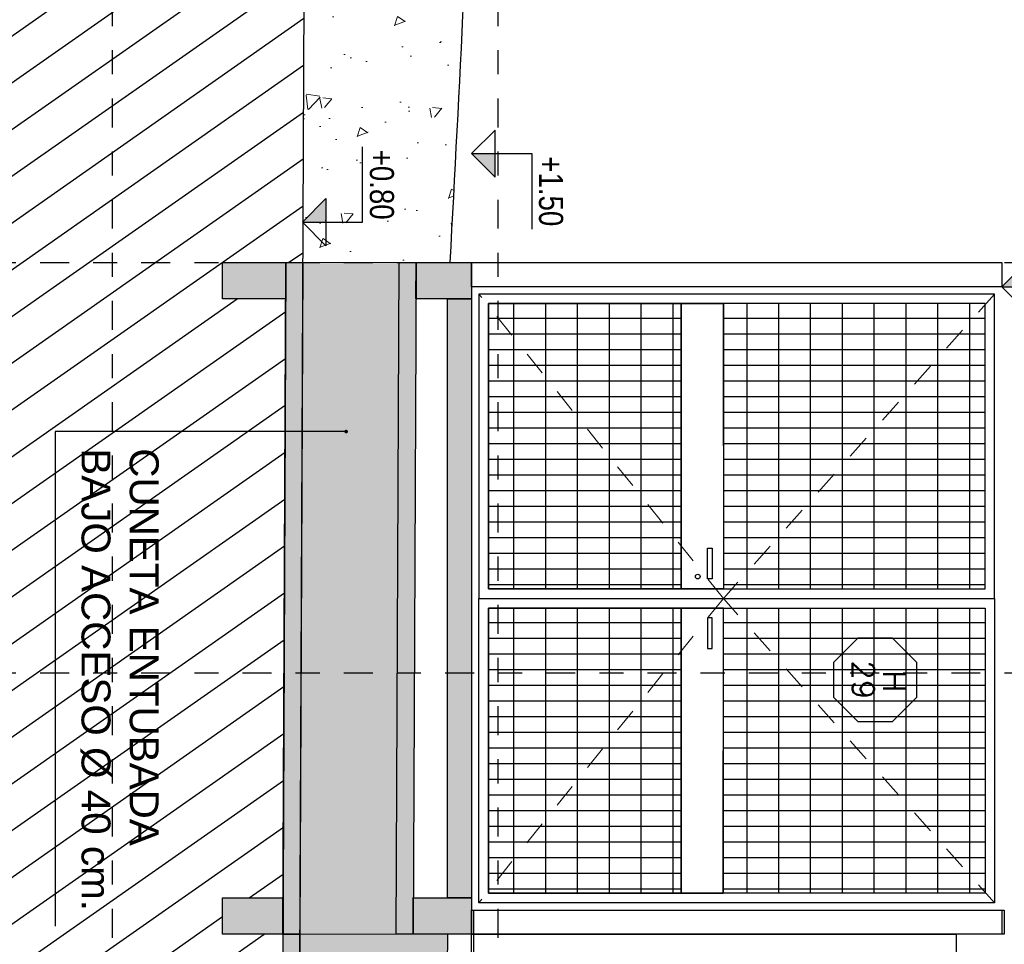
# Model space of a CAD drawing. Header units: millimetres. Extents: x 4617 to 4884, y 1258 to 1784.
# Tile 146 of 256: x 4722.25 to 4726.33, y 1429.96 to 1433.79. Entities that reach past the tile are written whole.
import ezdxf
from ezdxf.enums import TextEntityAlignment as Align

# ---------------------------------------------------------------- set-up
doc = ezdxf.new("R2010")
doc.units = ezdxf.units.MM
doc.header["$LTSCALE"] = 0.4
doc.linetypes.add('DASHDOT', pattern=[1, 0.5, -0.25, 0, -0.25])
doc.linetypes.add('RAYITAS', pattern=[0.375, 0.25, -0.125])
for name, color, linetype in [('00 AC - ABERTURAS ALUMINIO - TIPO', 3, 'Continuous'), ('200', 6, 'Continuous'), ('200cotas50', 1, 'Continuous'), ('A HERRERÍA', 4, 'Continuous'), ('A MURO', 1, 'Continuous'), ('A MURO VISTO', 2, 'Continuous'), ('A VEGETACIÓN', 253, 'Continuous'), ('TXT', 3, 'Continuous'), ('TXT COTA', 3, 'Continuous')]:
    doc.layers.add(name, color=color, linetype=linetype)
doc.layers.add('04 gris', color=252, linetype='Continuous', lineweight=13)
doc.layers.add('A_PAVIMENTO EXT_', color=254, linetype='Continuous', lineweight=9)
doc.styles.add('arial', font='arial.ttf')
doc.styles.add('ARIAL NARROW', font='ARIALN.TTF')
doc.styles.add('ROMANS', font='romans', dxfattribs={"height": 2})
doc.styles.add('SaAS simplex', font='simplex.shx', dxfattribs={"width": 0.8})
doc.dimstyles.new('COTAS 125', dxfattribs={"dimscale": 0.01, "dimtxt": 15, "dimasz": 8, "dimexe": 5, "dimexo": 20, "dimgap": 10, "dimtad": 0, "dimzin": 9, "dimdsep": 46, "dimtxsty": 'SaAS simplex', "dimblk": 'OBLIQUE', "dimcen": 0, "dimclrd": 8, "dimclre": 8, "dimclrt": 256, "dimadec": 1, "dimazin": 0, "dimtfac": 1, "dimtmove": 2, "dimatfit": 3, "dimldrblk": 'OBLIQUE', "dimfxl": 10, "dimlwd": -1, "dimlwe": -1, "dimarcsym": 0})
pattern_1 = [(230, (127.50474, 863.74182), (-0.455461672, 0.039847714), [0.047625, -0.523875]), (175, (127.50474, 863.7418), (0.088108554, -0.477642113), [0.0381, -0.41910146]), (280.451445, (127.4668, 863.74514), (-0.367353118, -0.43779438), [0.04047502, -0.44522561]), (226.1842, (127.50474, 863.6148), (-0.6776976, 0.10510582), [0.0714375, -0.7858125]), (276.635558, (127.44826, 863.6236), (-0.593510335, -0.61856531), [0.06071256, -0.66783902]), (171.184151, (127.50474, 863.6148), (-0.59351034, -0.61856531), [0.05714992, -0.62864933]), (201, (127.44124, 863.64657), (-0.379035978, 0.255662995), [0.047625, -0.523875]), (146, (127.44124, 863.64657), (-0.15450507, -0.460469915), [0.0381, -0.4191]), (251.451445, (127.40965, 863.66788), (-0.53354105, -0.204806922), [0.04047502, -0.445224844]), (217.5, (127.50474, 863.74182), (-0.007721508, -0.211387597), [0, -0.41402, 0, -0.42545, 0, -0.4206875]), (187.5, (127.50474, 863.74182), (-0.167049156, -0.250451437), [0, -0.24257, 0, -0.404495, 0, -0.1603375]), (147.5, (127.64634, 863.74182), (-0.338976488, 0.01432186), [0, -0.15875, 0, -0.4953, 0, -0.657225]), (137.5, (127.70984, 863.74182), (-0.370322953, -0.063566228), [0, -0.206375, 0, -0.32893, 0, -0.466725])]
pattern_2 = [(5e-14, (1.36614, -1.12543), (1e-16, 0.132), [])]
pattern_3 = [(5e-14, (1.36618, -1.30033), (1e-16, 0.132), [])]

# ---------------------------------------------------------------- blocks, each defined once
blk = doc.blocks.new('Nivel corte')
at = {"color": 0}
for p, q in [((0, 0.2), (0.25, 0.2)), ((0, 0), (0, 0.2)), ((0.0784, 0.0784), (-0.0784, 0.0784)), ((0, 0), (-0.0784, 0.0784)), ((0, 0), (0.0784, 0.0784))]:
    blk.add_line(p, q, dxfattribs=at)
blk.add_solid([(0, 0), (0.0784, 0.0784), (0, 0.0784), (0.0784, 0.0784)], dxfattribs=at)
at = {"color": 0, "style": 'ARIAL NARROW', "flags": 4}
blk.add_attdef('NIVEL', text='', height=0.08, dxfattribs=at).set_placement((0.125, 0.2), align=Align.BOTTOM_CENTER)
blk = doc.blocks.new('Portones grandes')
at = {"layer": 'A HERRERÍA'}
h = blk.add_hatch(dxfattribs=at)
h.set_pattern_fill('_USER', color=254, scale=0.132, angle=90, pattern_type=0)
h.set_pattern_definition(pattern_2)
h.paths.add_polyline_path([(1.2222, -0.04), (0.04, -0.04), (0.04, -1.1254), (1.2222, -1.1254)])
h = blk.add_hatch(dxfattribs=at)
h.set_pattern_fill('_USER', color=254, scale=0.065, angle=180, pattern_type=0)
h.set_pattern_definition([(90, (0.63108, -1.300426), (-0.065, 2e-17), [])])
h.paths.add_polyline_path([(1.2222, -0.04), (0.04, -0.04), (0.04, -1.1254), (1.2222, -1.1254)])
h.paths.add_polyline_path([(0.04, -1.3005), (1.2222, -1.3005), (1.2222, -2.1), (0.04, -2.1)])
h = blk.add_hatch(dxfattribs=at)
h.set_pattern_fill('_USER', color=254, scale=0.132, angle=90, pattern_type=0)
h.set_pattern_definition(pattern_2)
h.paths.add_polyline_path([(1.3022, -0.04), (2.4843, -0.04), (2.4843, -1.1254), (1.3022, -1.1254)])
h = blk.add_hatch(dxfattribs=at)
h.set_pattern_fill('_USER', color=254, scale=0.065, angle=180, pattern_type=0)
h.set_pattern_definition([(90, (1.893237, -1.125426), (-0.065, 2e-17), [])])
h.paths.add_polyline_path([(1.3022, -0.04), (2.4843, -0.04), (2.4843, -1.1254), (1.3022, -1.1254)])
h.paths.add_polyline_path([(2.4843, -1.3005), (1.3022, -1.3005), (1.3022, -2.1), (2.4843, -2.1)])
h = blk.add_hatch(dxfattribs=at)
h.set_pattern_fill('_USER', color=254, scale=0.132, angle=90, pattern_type=0)
h.set_pattern_definition(pattern_3)
h.paths.add_polyline_path([(0.04, -1.3005), (1.2222, -1.3005), (1.2222, -2.1), (0.04, -2.1)])
h = blk.add_hatch(dxfattribs=at)
h.set_pattern_fill('_USER', color=254, scale=0.132, angle=90, pattern_type=0)
h.set_pattern_definition(pattern_3)
h.paths.add_polyline_path([(2.4843, -1.3005), (1.3022, -1.3005), (1.3022, -2.1), (2.4843, -2.1)])
at = {"layer": '04 gris', "linetype": 'RAYITAS', "ltscale": 0.3}
for points in [[(0, 0), (1.2622, -1.1253), (0, -2.14)], [(2.5243, 0), (1.2622, -1.1253), (2.5243, -2.14)]]:
    blk.add_lwpolyline(points, dxfattribs=at)
at = {"layer": 'A HERRERÍA'}
for points in [[(1.2622, 0), (0, 0), (0, -2.14), (1.2622, -2.14)], [(1.2622, 0), (2.5243, 0), (2.5243, -2.14), (1.2622, -2.14)], [(1.2222, -0.04), (0.04, -0.04), (0.04, -2.1), (1.2222, -2.1)], [(1.2222, -0.04), (0.04, -0.04), (0.04, -1.1254), (1.2222, -1.1254)], [(1.3022, -0.04), (2.4843, -0.04), (2.4843, -2.1), (1.3022, -2.1)], [(1.3022, -0.04), (2.4843, -0.04), (2.4843, -1.1254), (1.3022, -1.1254)], [(0.04, -1.3005), (1.2222, -1.3005), (1.2222, -2.1), (0.04, -2.1)], [(2.4843, -1.3005), (1.3022, -1.3005), (1.3022, -2.1), (2.4843, -2.1)]]:
    blk.add_lwpolyline(points, close=True, dxfattribs=at)
at = {"layer": 'A HERRERÍA', "elevation": 0}
for points in [[(1.2222, -1.3003), (0.04, -1.3005), (0.04, -1.1255), (1.2222, -1.1253)], [(1.3022, -1.3003), (2.4843, -1.3005), (2.4843, -1.1255), (1.3022, -1.1253)], [(1.0541, -1.1915), (1.0541, -1.1713), (1.1812, -1.1713), (1.1812, -1.1915)], [(1.4702, -1.1915), (1.4702, -1.1713), (1.3431, -1.1713), (1.3431, -1.1915)]]:
    blk.add_lwpolyline(points, close=True, dxfattribs=at)
at = {"layer": 'A HERRERÍA'}
blk.add_circle((1.1715, -1.2316), 0.00969, dxfattribs=at)
blk = doc.blocks.new('*U575')
at = {"color": 0, "linetype": 'ByBlock', "ltscale": 0.1}
blk.add_lwpolyline([(0, 0.3439), (0.1194, 0.3439), (0.2883, 0.175), (0.2883, -0.0638), (0.1194, -0.2326), (0, -0.2326), (-0.1194, -0.2326), (-0.2883, -0.0638), (-0.2883, 0.175), (-0.1194, 0.3439)], close=True, dxfattribs=at)
at = {"color": 0, "style": 'ROMANS', "width": 1.1}
blk.add_text('H', height=0.15, dxfattribs=at).set_placement((-0.088, 0.112))
at = {"color": 0, "linetype": 'ByBlock', "style": 'ROMANS', "width": 1.05}
blk.add_attdef('NRO', text='', height=0.15, dxfattribs=at).set_placement((0, -0.0271), align=Align.MIDDLE)
blk = doc.blocks.new('_Oblique')
at = {"layer": 'TXT COTA', "color": 0, "lineweight": -2}
blk.add_line((-0.5, -0.5), (0.5, 0.5), dxfattribs=at)

msp = doc.modelspace()

# ---------------------------------------------------------------- hatches: boundary and pattern name
at = {"layer": '04 gris'}
h = msp.add_hatch(color=256, dxfattribs=at)
h.dxf.hatch_style = 1
h.paths.add_polyline_path([(4724.1239, 1432.7838), (4724.1239, 1432.6338), (4723.8933, 1432.6338), (4723.8939, 1432.7838)])
h.paths.add_polyline_path([(4724.1239, 1430.1494), (4724.1239, 1429.9994), (4723.8814, 1429.9994), (4723.8821, 1430.1494)])
h.paths.add_polyline_path([(4724.1239, 1432.6338), (4724.1239, 1430.1494), (4724.0239, 1430.1494), (4724.0239, 1432.6338)])
h.paths.add_polyline_path([(4723.8939, 1432.7838), (4723.8814, 1429.9994), (4723.8114, 1429.9994), (4723.8239, 1432.7838)])
h.paths.add_polyline_path([(4723.4239, 1432.7838), (4723.4114, 1429.9994), (4723.3414, 1429.9994), (4723.3539, 1432.7838)])
h.paths.add_polyline_path([(4723.3539, 1432.7838), (4723.3533, 1432.6338), (4723.0914, 1432.6338), (4723.0914, 1432.7838)])
h.paths.add_polyline_path([(4723.3421, 1430.1494), (4723.3421, 1429.9994), (4723.0914, 1429.9994), (4723.0914, 1430.1494)])
h = msp.add_hatch(color=251, dxfattribs=at)
h.dxf.hatch_style = 1
h.set_gradient(color1=(99, 100, 102), color2=(147, 149, 152), name='INVCYLINDER')
h.paths.add_polyline_path([(4723.8239, 1432.7838), (4723.8114, 1429.9994), (4723.4114, 1429.9994), (4723.4239, 1432.7838)])
h = msp.add_hatch(color=256, dxfattribs=at)
h.dxf.hatch_style = 1
h.paths.add_polyline_path([(4723.4114, 1429.9994), (4723.2588, 1396.0386), (4723.1888, 1396.0386), (4723.3421, 1429.9994)])
at = {"layer": 'A VEGETACIÓN'}
h = msp.add_hatch(dxfattribs=at)
h.set_pattern_fill('LINE', color=253, scale=0.05, angle=-55, double=1)
h.set_pattern_definition([(215, (219.56141, 680.53685), (0.091055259, -0.130040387), [])])
edge = h.paths.add_edge_path()
edge.add_arc((4605.9806, 1374.5539), 117.0414, 0.841143, 1.641994)
edge.add_line((4722.9739, 1377.9077), (4722.9739, 1378.3078))
edge.add_line((4722.9739, 1378.3078), (4723.1239, 1378.3078))
edge.add_line((4723.1239, 1378.3078), (4723.1239, 1381.0768))
edge.add_line((4723.1239, 1381.0768), (4723.121, 1381.1052))
edge.add_line((4723.121, 1381.1052), (4723.1182, 1381.1335))
edge.add_line((4723.1182, 1381.1335), (4723.1153, 1381.1619))
edge.add_line((4723.1153, 1381.1619), (4723.1124, 1381.1903))
edge.add_line((4723.1124, 1381.1903), (4723.1095, 1381.2187))
edge.add_line((4723.1095, 1381.2187), (4723.1066, 1381.247))
edge.add_line((4723.1066, 1381.247), (4723.1037, 1381.2754))
edge.add_line((4723.1037, 1381.2754), (4723.1008, 1381.3038))
edge.add_line((4723.1008, 1381.3038), (4723.0979, 1381.3322))
edge.add_line((4723.0979, 1381.3322), (4723.095, 1381.3605))
edge.add_line((4723.095, 1381.3605), (4723.0921, 1381.3889))
edge.add_line((4723.0921, 1381.3889), (4723.0892, 1381.4173))
edge.add_line((4723.0892, 1381.4173), (4723.0863, 1381.4457))
edge.add_line((4723.0863, 1381.4457), (4723.0834, 1381.474))
edge.add_line((4723.0834, 1381.474), (4723.0804, 1381.5024))
edge.add_line((4723.0804, 1381.5024), (4723.0775, 1381.5308))
edge.add_line((4723.0775, 1381.5308), (4723.0745, 1381.5592))
edge.add_line((4723.0745, 1381.5592), (4723.0716, 1381.5875))
edge.add_line((4723.0716, 1381.5875), (4723.0686, 1381.6159))
edge.add_line((4723.0686, 1381.6159), (4723.0657, 1381.6443))
edge.add_line((4723.0657, 1381.6443), (4723.0627, 1381.6727))
edge.add_line((4723.0627, 1381.6727), (4723.0597, 1381.701))
edge.add_line((4723.0597, 1381.701), (4723.0567, 1381.7294))
edge.add_line((4723.0567, 1381.7294), (4723.0537, 1381.7578))
edge.add_line((4723.0537, 1381.7578), (4723.0507, 1381.7862))
edge.add_line((4723.0507, 1381.7862), (4723.0476, 1381.8145))
edge.add_line((4723.0476, 1381.8145), (4723.0446, 1381.8429))
edge.add_line((4723.0446, 1381.8429), (4723.0415, 1381.8713))
edge.add_line((4723.0415, 1381.8713), (4723.0385, 1381.8997))
edge.add_line((4723.0385, 1381.8997), (4723.0354, 1381.928))
edge.add_line((4723.0354, 1381.928), (4723.0323, 1381.9564))
edge.add_line((4723.0323, 1381.9564), (4723.0292, 1381.9848))
edge.add_line((4723.0292, 1381.9848), (4723.0261, 1382.0132))
edge.add_line((4723.0261, 1382.0132), (4723.0229, 1382.0415))
edge.add_line((4723.0229, 1382.0415), (4723.0198, 1382.0699))
edge.add_line((4723.0198, 1382.0699), (4723.0166, 1382.0983))
edge.add_line((4723.0166, 1382.0983), (4723.0134, 1382.1267))
edge.add_line((4723.0134, 1382.1267), (4723.0102, 1382.1551))
edge.add_line((4723.0102, 1382.1551), (4723.007, 1382.1834))
edge.add_line((4723.007, 1382.1834), (4723.0037, 1382.2118))
edge.add_line((4723.0037, 1382.2118), (4723.0005, 1382.2402))
edge.add_line((4723.0005, 1382.2402), (4722.9972, 1382.2686))
edge.add_line((4722.9972, 1382.2686), (4722.9939, 1382.297))
edge.add_line((4722.9939, 1382.297), (4722.9906, 1382.3253))
edge.add_line((4722.9906, 1382.3253), (4722.9873, 1382.3537))
edge.add_line((4722.9873, 1382.3537), (4722.9839, 1382.3821))
edge.add_line((4722.9839, 1382.3821), (4722.9805, 1382.4105))
edge.add_line((4722.9805, 1382.4105), (4722.9771, 1382.4389))
edge.add_line((4722.9771, 1382.4389), (4722.9737, 1382.4672))
edge.add_line((4722.9737, 1382.4672), (4722.9703, 1382.4956))
edge.add_line((4722.9703, 1382.4956), (4722.9668, 1382.524))
edge.add_line((4722.9668, 1382.524), (4722.9633, 1382.5524))
edge.add_line((4722.9633, 1382.5524), (4722.9598, 1382.5808))
edge.add_line((4722.9598, 1382.5808), (4722.9563, 1382.6092))
edge.add_line((4722.9563, 1382.6092), (4722.9527, 1382.6375))
edge.add_line((4722.9527, 1382.6375), (4722.9491, 1382.6659))
edge.add_line((4722.9491, 1382.6659), (4722.9455, 1382.6943))
edge.add_line((4722.9455, 1382.6943), (4722.9419, 1382.7227))
edge.add_line((4722.9419, 1382.7227), (4722.9382, 1382.7511))
edge.add_line((4722.9382, 1382.7511), (4722.9345, 1382.7795))
edge.add_line((4722.9345, 1382.7795), (4722.9308, 1382.8078))
edge.add_line((4722.9308, 1382.8078), (4722.9271, 1382.8362))
edge.add_line((4722.9271, 1382.8362), (4722.9233, 1382.8646))
edge.add_line((4722.9233, 1382.8646), (4722.9195, 1382.893))
edge.add_line((4722.9195, 1382.893), (4722.9157, 1382.9214))
edge.add_line((4722.9157, 1382.9214), (4722.9118, 1382.9498))
edge.add_line((4722.9118, 1382.9498), (4722.9079, 1382.9782))
edge.add_line((4722.9079, 1382.9782), (4722.904, 1383.0065))
edge.add_line((4722.904, 1383.0065), (4722.9, 1383.0349))
edge.add_line((4722.9, 1383.0349), (4722.8961, 1383.0633))
edge.add_line((4722.8961, 1383.0633), (4722.892, 1383.0917))
edge.add_line((4722.892, 1383.0917), (4722.888, 1383.1201))
edge.add_line((4722.888, 1383.1201), (4722.8839, 1383.1485))
edge.add_line((4722.8839, 1383.1485), (4722.8798, 1383.1769))
edge.add_line((4722.8798, 1383.1769), (4722.8757, 1383.2053))
edge.add_line((4722.8757, 1383.2053), (4722.8715, 1383.2337))
edge.add_line((4722.8715, 1383.2337), (4722.8673, 1383.2621))
edge.add_line((4722.8673, 1383.2621), (4722.863, 1383.2905))
edge.add_line((4722.863, 1383.2905), (4722.8587, 1383.3188))
edge.add_line((4722.8587, 1383.3188), (4722.8544, 1383.3472))
edge.add_line((4722.8544, 1383.3472), (4722.85, 1383.3756))
edge.add_line((4722.85, 1383.3756), (4722.8456, 1383.404))
edge.add_line((4722.8456, 1383.404), (4722.8412, 1383.4324))
edge.add_line((4722.8412, 1383.4324), (4722.8367, 1383.4608))
edge.add_line((4722.8367, 1383.4608), (4722.8322, 1383.4892))
edge.add_line((4722.8322, 1383.4892), (4722.8277, 1383.5176))
edge.add_line((4722.8277, 1383.5176), (4722.8231, 1383.546))
edge.add_line((4722.8231, 1383.546), (4722.8185, 1383.5744))
edge.add_line((4722.8185, 1383.5744), (4722.8138, 1383.6028))
edge.add_line((4722.8138, 1383.6028), (4722.8091, 1383.6312))
edge.add_line((4722.8091, 1383.6312), (4722.8043, 1383.6596))
edge.add_line((4722.8043, 1383.6596), (4722.7996, 1383.688))
edge.add_line((4722.7996, 1383.688), (4722.7947, 1383.7164))
edge.add_line((4722.7947, 1383.7164), (4722.7898, 1383.7448))
edge.add_line((4722.7898, 1383.7448), (4722.7849, 1383.7732))
edge.add_line((4722.7849, 1383.7732), (4722.78, 1383.8016))
edge.add_line((4722.78, 1383.8016), (4722.775, 1383.83))
edge.add_line((4722.775, 1383.83), (4722.7699, 1383.8584))
edge.add_line((4722.7699, 1383.8584), (4722.7648, 1383.8868))
edge.add_line((4722.7648, 1383.8868), (4722.7597, 1383.9152))
edge.add_line((4722.7597, 1383.9152), (4722.7545, 1383.9436))
edge.add_line((4722.7545, 1383.9436), (4722.7493, 1383.972))
edge.add_line((4722.7493, 1383.972), (4722.744, 1384.0004))
edge.add_line((4722.744, 1384.0004), (4722.7387, 1384.0288))
edge.add_line((4722.7387, 1384.0288), (4722.7333, 1384.0572))
edge.add_line((4722.7333, 1384.0572), (4722.7279, 1384.0857))
edge.add_line((4722.7279, 1384.0857), (4722.7224, 1384.1141))
edge.add_line((4722.7224, 1384.1141), (4722.7169, 1384.1425))
edge.add_line((4722.7169, 1384.1425), (4722.7114, 1384.1709))
edge.add_line((4722.7114, 1384.1709), (4722.7058, 1384.1993))
edge.add_line((4722.7058, 1384.1993), (4722.7002, 1384.2277))
edge.add_line((4722.7002, 1384.2277), (4722.6945, 1384.2561))
edge.add_line((4722.6945, 1384.2561), (4722.6889, 1384.2845))
edge.add_line((4722.6889, 1384.2845), (4722.6832, 1384.3129))
edge.add_line((4722.6832, 1384.3129), (4722.6776, 1384.3413))
edge.add_line((4722.6776, 1384.3413), (4722.672, 1384.3698))
edge.add_line((4722.672, 1384.3698), (4722.6664, 1384.3982))
edge.add_line((4722.6664, 1384.3982), (4722.6608, 1384.4266))
edge.add_line((4722.6608, 1384.4266), (4722.6553, 1384.455))
edge.add_line((4722.6553, 1384.455), (4722.6498, 1384.4834))
edge.add_line((4722.6498, 1384.4834), (4722.6443, 1384.5118))
edge.add_line((4722.6443, 1384.5118), (4722.6389, 1384.5402))
edge.add_line((4722.6389, 1384.5402), (4722.6336, 1384.5686))
edge.add_line((4722.6336, 1384.5686), (4722.6284, 1384.597))
edge.add_line((4722.6284, 1384.597), (4722.6232, 1384.6254))
edge.add_line((4722.6232, 1384.6254), (4722.6182, 1384.6538))
edge.add_line((4722.6182, 1384.6538), (4722.6132, 1384.6822))
edge.add_line((4722.6132, 1384.6822), (4722.6083, 1384.7106))
edge.add_line((4722.6083, 1384.7106), (4722.6036, 1384.739))
edge.add_line((4722.6036, 1384.739), (4722.599, 1384.7674))
edge.add_line((4722.599, 1384.7674), (4722.5945, 1384.7958))
edge.add_line((4722.5945, 1384.7958), (4722.5901, 1384.8242))
edge.add_line((4722.5901, 1384.8242), (4722.5859, 1384.8526))
edge.add_line((4722.5859, 1384.8526), (4722.5818, 1384.881))
edge.add_line((4722.5818, 1384.881), (4722.5779, 1384.9093))
edge.add_line((4722.5779, 1384.9093), (4722.5742, 1384.9377))
edge.add_line((4722.5742, 1384.9377), (4722.5706, 1384.9661))
edge.add_line((4722.5706, 1384.9661), (4722.5672, 1384.9945))
edge.add_line((4722.5672, 1384.9945), (4722.564, 1385.0229))
edge.add_line((4722.564, 1385.0229), (4722.561, 1385.0512))
edge.add_line((4722.561, 1385.0512), (4722.5582, 1385.0796))
edge.add_line((4722.5582, 1385.0796), (4722.5557, 1385.108))
edge.add_line((4722.5557, 1385.108), (4722.5533, 1385.1363))
edge.add_line((4722.5533, 1385.1363), (4722.5512, 1385.1647))
edge.add_line((4722.5512, 1385.1647), (4722.5493, 1385.193))
edge.add_line((4722.5493, 1385.193), (4722.5477, 1385.2214))
edge.add_line((4722.5477, 1385.2214), (4722.5463, 1385.2497))
edge.add_line((4722.5463, 1385.2497), (4722.5452, 1385.2781))
edge.add_line((4722.5452, 1385.2781), (4722.5443, 1385.3064))
edge.add_line((4722.5443, 1385.3064), (4722.5437, 1385.3347))
edge.add_line((4722.5437, 1385.3347), (4722.5434, 1385.3631))
edge.add_line((4722.5434, 1385.3631), (4722.5434, 1385.3914))
edge.add_line((4722.5434, 1385.3914), (4722.5437, 1385.4197))
edge.add_line((4722.5437, 1385.4197), (4722.5443, 1385.448))
edge.add_line((4722.5443, 1385.448), (4722.5452, 1385.4763))
edge.add_line((4722.5452, 1385.4763), (4722.5464, 1385.5046))
edge.add_line((4722.5464, 1385.5046), (4722.548, 1385.533))
edge.add_line((4722.548, 1385.533), (4722.5498, 1385.5612))
edge.add_line((4722.5498, 1385.5612), (4722.5519, 1385.5895))
edge.add_line((4722.5519, 1385.5895), (4722.5543, 1385.6178))
edge.add_line((4722.5543, 1385.6178), (4722.5569, 1385.6461))
edge.add_line((4722.5569, 1385.6461), (4722.5598, 1385.6744))
edge.add_line((4722.5598, 1385.6744), (4722.563, 1385.7026))
edge.add_line((4722.563, 1385.7026), (4722.5664, 1385.7309))
edge.add_line((4722.5664, 1385.7309), (4722.5701, 1385.7591))
edge.add_line((4722.5701, 1385.7591), (4722.574, 1385.7874))
edge.add_line((4722.574, 1385.7874), (4722.5781, 1385.8156))
edge.add_line((4722.5781, 1385.8156), (4722.5825, 1385.8439))
edge.add_line((4722.5825, 1385.8439), (4722.5871, 1385.8721))
edge.add_line((4722.5871, 1385.8721), (4722.5918, 1385.9003))
edge.add_line((4722.5918, 1385.9003), (4722.5968, 1385.9285))
edge.add_line((4722.5968, 1385.9285), (4722.602, 1385.9567))
edge.add_line((4722.602, 1385.9567), (4722.6073, 1385.9849))
edge.add_line((4722.6073, 1385.9849), (4722.6129, 1386.0131))
edge.add_line((4722.6129, 1386.0131), (4722.6185, 1386.0412))
edge.add_line((4722.6185, 1386.0412), (4722.6244, 1386.0694))
edge.add_line((4722.6244, 1386.0694), (4722.6304, 1386.0975))
edge.add_line((4722.6304, 1386.0975), (4722.6366, 1386.1257))
edge.add_line((4722.6366, 1386.1257), (4722.6429, 1386.1538))
edge.add_line((4722.6429, 1386.1538), (4722.6493, 1386.1819))
edge.add_line((4722.6493, 1386.1819), (4722.6559, 1386.21))
edge.add_line((4722.6559, 1386.21), (4722.6626, 1386.2381))
edge.add_line((4722.6626, 1386.2381), (4722.6694, 1386.2662))
edge.add_line((4722.6694, 1386.2662), (4722.6763, 1386.2942))
edge.add_line((4722.6763, 1386.2942), (4722.6832, 1386.3223))
edge.add_line((4722.6832, 1386.3223), (4722.6903, 1386.3503))
edge.add_line((4722.6903, 1386.3503), (4722.6975, 1386.3784))
edge.add_line((4722.6975, 1386.3784), (4722.7047, 1386.4064))
edge.add_line((4722.7047, 1386.4064), (4722.712, 1386.4344))
edge.add_line((4722.712, 1386.4344), (4722.7194, 1386.4624))
edge.add_line((4722.7194, 1386.4624), (4722.7268, 1386.4904))
edge.add_line((4722.7268, 1386.4904), (4722.7343, 1386.5183))
edge.add_line((4722.7343, 1386.5183), (4722.7418, 1386.5463))
edge.add_line((4722.7418, 1386.5463), (4722.7493, 1386.5742))
edge.add_line((4722.7493, 1386.5742), (4722.7569, 1386.6022))
edge.add_line((4722.7569, 1386.6022), (4722.7645, 1386.6301))
edge.add_line((4722.7645, 1386.6301), (4722.772, 1386.658))
edge.add_line((4722.772, 1386.658), (4722.7796, 1386.6858))
edge.add_line((4722.7796, 1386.6858), (4722.7872, 1386.7137))
edge.add_line((4722.7872, 1386.7137), (4722.7948, 1386.7415))
edge.add_line((4722.7948, 1386.7415), (4722.8024, 1386.7694))
edge.add_line((4722.8024, 1386.7694), (4722.81, 1386.7972))
edge.add_line((4722.81, 1386.7972), (4722.8176, 1386.825))
edge.add_line((4722.8176, 1386.825), (4722.8252, 1386.8528))
edge.add_line((4722.8252, 1386.8528), (4722.8328, 1386.8806))
edge.add_line((4722.8328, 1386.8806), (4722.8404, 1386.9083))
edge.add_line((4722.8404, 1386.9083), (4722.8481, 1386.9361))
edge.add_line((4722.8481, 1386.9361), (4722.8557, 1386.9638))
edge.add_line((4722.8557, 1386.9638), (4722.8633, 1386.9916))
edge.add_line((4722.8633, 1386.9916), (4722.8709, 1387.0193))
edge.add_line((4722.8709, 1387.0193), (4722.8786, 1387.047))
edge.add_line((4722.8786, 1387.047), (4722.8862, 1387.0747))
edge.add_line((4722.8862, 1387.0747), (4722.8938, 1387.1024))
edge.add_line((4722.8938, 1387.1024), (4722.9015, 1387.13))
edge.add_line((4722.9015, 1387.13), (4722.9091, 1387.1577))
edge.add_line((4722.9091, 1387.1577), (4722.9168, 1387.1853))
edge.add_line((4722.9168, 1387.1853), (4722.9244, 1387.213))
edge.add_line((4722.9244, 1387.213), (4722.9321, 1387.2406))
edge.add_line((4722.9321, 1387.2406), (4722.9397, 1387.2682))
edge.add_line((4722.9397, 1387.2682), (4722.9474, 1387.2958))
edge.add_line((4722.9474, 1387.2958), (4722.955, 1387.3234))
edge.add_line((4722.955, 1387.3234), (4722.9627, 1387.351))
edge.add_line((4722.9627, 1387.351), (4722.9703, 1387.3786))
edge.add_line((4722.9703, 1387.3786), (4722.978, 1387.4062))
edge.add_line((4722.978, 1387.4062), (4722.9857, 1387.4338))
edge.add_line((4722.9857, 1387.4338), (4722.9933, 1387.4613))
edge.add_line((4722.9933, 1387.4613), (4723.001, 1387.4889))
edge.add_line((4723.001, 1387.4889), (4723.0087, 1387.5164))
edge.add_line((4723.0087, 1387.5164), (4723.0163, 1387.5439))
edge.add_line((4723.0163, 1387.5439), (4723.024, 1387.5715))
edge.add_line((4723.024, 1387.5715), (4723.0317, 1387.599))
edge.add_line((4723.0317, 1387.599), (4723.0394, 1387.6265))
edge.add_line((4723.0394, 1387.6265), (4723.047, 1387.654))
edge.add_line((4723.047, 1387.654), (4723.0547, 1387.6815))
edge.add_line((4723.0547, 1387.6815), (4723.0624, 1387.709))
edge.add_line((4723.0624, 1387.709), (4723.0701, 1387.7365))
edge.add_line((4723.0701, 1387.7365), (4723.0778, 1387.764))
edge.add_line((4723.0778, 1387.764), (4723.0855, 1387.7915))
edge.add_line((4723.0855, 1387.7915), (4723.0931, 1387.819))
edge.add_line((4723.0931, 1387.819), (4723.1008, 1387.8464))
edge.add_line((4723.1008, 1387.8464), (4723.1085, 1387.8739))
edge.add_line((4723.1085, 1387.8739), (4723.1162, 1387.9014))
edge.add_line((4723.1162, 1387.9014), (4723.1239, 1387.9288))
edge.add_line((4723.1239, 1387.9288), (4723.1316, 1387.9563))
edge.add_line((4723.1316, 1387.9563), (4723.1393, 1387.9838))
edge.add_line((4723.1393, 1387.9838), (4723.147, 1388.0112))
edge.add_line((4723.147, 1388.0112), (4723.1547, 1388.0387))
edge.add_line((4723.1547, 1388.0387), (4723.1624, 1388.0661))
edge.add_line((4723.1624, 1388.0661), (4723.1701, 1388.0935))
edge.add_line((4723.1701, 1388.0935), (4723.1778, 1388.121))
edge.add_line((4723.1778, 1388.121), (4723.1854, 1388.1484))
edge.add_line((4723.1854, 1388.1484), (4723.1931, 1388.1759))
edge.add_line((4723.1931, 1388.1759), (4723.2008, 1388.2033))
edge.add_line((4723.2008, 1388.2033), (4723.2085, 1388.2308))
edge.add_line((4723.2085, 1388.2308), (4723.2162, 1388.2582))
edge.add_line((4723.2162, 1388.2582), (4723.2239, 1388.2856))
edge.add_line((4723.2239, 1388.2856), (4723.1539, 1388.286))
edge.add_line((4723.1539, 1388.286), (4723.1604, 1389.7356))
edge.add_line((4723.1604, 1389.7356), (4722.9581, 1389.7356))
edge.add_line((4722.9581, 1389.7356), (4722.9581, 1389.8856))
edge.add_line((4722.9581, 1389.8856), (4723.1611, 1389.8856))
edge.add_line((4723.1611, 1389.8856), (4723.1881, 1395.8883))
edge.add_line((4723.1881, 1395.8883), (4722.9581, 1395.8883))
edge.add_line((4722.9581, 1395.8883), (4722.9581, 1396.0384))
edge.add_line((4722.9581, 1396.0384), (4723.1888, 1396.0386))
edge.add_line((4723.1888, 1396.0386), (4723.3421, 1429.9994))
edge.add_line((4723.3421, 1429.9994), (4723.0914, 1429.9994))
edge.add_line((4723.0914, 1429.9994), (4723.0914, 1430.1494))
edge.add_line((4723.0914, 1430.1494), (4723.3421, 1430.1494))
edge.add_line((4723.3421, 1430.1494), (4723.3533, 1432.6338))
edge.add_line((4723.3533, 1432.6338), (4723.0914, 1432.6338))
edge.add_line((4723.0914, 1432.6338), (4723.0914, 1432.7838))
edge.add_line((4723.0914, 1432.7838), (4723.4239, 1432.7838))
edge.add_line((4723.4239, 1432.7838), (4723.4572, 1440.1848))
edge.add_line((4723.4572, 1440.1848), (4716.8743, 1440.1848))
edge.add_line((4716.8743, 1440.1848), (4716.8743, 1376.2721))
edge.add_line((4716.8743, 1376.2721), (4723.0094, 1376.2721))
at = {"layer": 'A_PAVIMENTO EXT_'}
h = msp.add_hatch(dxfattribs=at)
h.set_pattern_fill('AR-CONC', color=256, scale=0.0025, angle=-90)
h.set_pattern_definition(pattern_1)
edge = h.paths.add_edge_path()
edge.add_spline(control_points=[(4724.034, 1432.7838), (4724.112, 1434.2426), (4724.2115, 1436.1015), (4724.0924, 1438.0195), (4724.0584, 1438.4805), (4724.0537, 1438.5424)], knot_values=[1.455125, 1.455125, 1.455125, 1.455125, 5.831046, 7.031064, 7.217426, 7.217426, 7.217426, 7.217426], degree=3, periodic=0)
edge.add_spline(control_points=[(4724.0537, 1438.5424), (4724.0533, 1438.5474), (4724.053, 1438.5524), (4724.0526, 1438.5574), (4724.0117, 1439.0999), (4723.9708, 1439.6423), (4724.2329, 1440.1848)], knot_values=[-0.191693, -0.191693, -0.191693, -0.191693, -0.176691, -0.176691, -0.176691, 1.455125, 1.455125, 1.455125, 1.455125], degree=3, periodic=0)
edge.add_line((4724.2329, 1440.1848), (4723.4572, 1440.1848))
edge.add_line((4723.4572, 1440.1848), (4723.424, 1432.7838))
edge.add_line((4723.424, 1432.7838), (4724.034, 1432.7838))
h.paths.add_polyline_path([(4723.4222, 1432.9519), (4723.5202, 1433.0499), (4723.5202, 1432.9519)], flags=25)
edge = h.paths.add_edge_path(flags=16)
edge.add_line((4723.6722, 1432.9519), (4723.6722, 1433.2644))
edge = h.paths.add_edge_path()
edge.add_line((4723.4222, 1432.9519), (4723.6722, 1432.9519))
edge = h.paths.add_edge_path(flags=17)
edge.add_line((4723.4222, 1432.9519), (4723.5202, 1433.0499))
edge = h.paths.add_edge_path(flags=16)
edge.add_line((4723.5202, 1433.0499), (4723.5202, 1432.854))
edge = h.paths.add_edge_path()
edge.add_line((4723.4222, 1432.9519), (4723.5202, 1432.854))
h.paths.add_polyline_path([(4723.6744, 1433.2775), (4723.6744, 1432.9366), (4723.8276, 1432.9366), (4723.8276, 1433.2775)], flags=24)
h = msp.add_hatch(dxfattribs=at)
h.set_pattern_fill('AR-CONC', color=256, scale=0.0025, angle=-90)
h.set_pattern_definition(pattern_1)
h.paths.add_polyline_path([(4723.7288, 1396.0386), (4723.9239, 1396.0385), (4723.9239, 1413.8651), (4724.0214, 1429.5975), (4724.0224, 1429.5958), (4724.0224, 1429.8977), (4724.0233, 1429.8994), (4724.0239, 1429.9994), (4723.8814, 1429.9994), (4723.8114, 1429.9994), (4723.4114, 1429.9994), (4723.2588, 1396.0386), (4723.6588, 1396.0386)])
h.paths.add_polyline_path([(4723.5094, 1429.6944), (4723.4114, 1429.7924), (4723.5094, 1429.8904)], flags=16)
h.paths.add_polyline_path([(4723.5092, 1396.5324), (4723.5092, 1396.1914), (4723.6624, 1396.1914), (4723.6624, 1396.5324)], flags=16)
h.paths.add_polyline_path([(4723.6636, 1429.8086), (4723.6636, 1429.4676), (4723.8168, 1429.4676), (4723.8168, 1429.8086)], flags=16)

# ---------------------------------------------------------------- linework, layer by layer
at = {"layer": '04 gris'}
msp.add_lwpolyline([(4723.8239, 1432.7838), (4723.8114, 1429.9994), (4723.4114, 1429.9994), (4723.4239, 1432.7838)], close=True, dxfattribs=at)
at = {"layer": '200', "color": 2, "linetype": 'DASHDOT', "ltscale": 0.6}
for p, q in [((4716.8743, 1432.7838), (4729.9015, 1432.7838)), ((4716.8743, 1431.0825), (4729.9115, 1431.0825))]:
    msp.add_line(p, q, dxfattribs=at)
for points in [[(4722.6329, 1440.1848), (4722.6329, 1376.2721)], [(4724.2329, 1440.1848), (4724.2329, 1376.2721)]]:
    msp.add_lwpolyline(points, dxfattribs=at)
at = {"layer": 'A HERRERÍA'}
for points in [[(4726.3239, 1432.7838), (4726.3239, 1432.6838), (4724.1239, 1432.6838), (4724.1239, 1432.7838)], [(4726.3239, 1430.0994), (4726.3239, 1429.9994), (4724.1239, 1429.9994), (4724.1239, 1430.0994)], [(4726.3339, 1430.0994), (4726.3339, 1429.9994), (4724.1339, 1429.9994), (4724.1339, 1430.0994)], [(4726.1339, 1429.9994), (4726.1339, 1429.8994), (4724.1239, 1429.8994), (4724.1239, 1429.9994)], [(4726.1339, 1429.9994), (4726.1339, 1429.8994), (4724.1339, 1429.8994), (4724.1339, 1429.9994)]]:
    msp.add_lwpolyline(points, close=True, dxfattribs=at)
at = {"layer": 'A MURO'}
for p, q in [((4723.4572, 1440.1848), (4723.2239, 1388.2357)), ((4723.3539, 1432.7838), (4723.1539, 1388.236)), ((4724.1239, 1429.9994), (4723.8739, 1429.9994))]:
    msp.add_line(p, q, dxfattribs=at)
for points in [[(4723.3539, 1432.7838), (4723.3533, 1432.6338), (4723.0914, 1432.6338), (4723.0914, 1432.7838)], [(4723.4239, 1432.7838), (4723.4114, 1429.9994), (4723.3414, 1429.9994), (4723.3539, 1432.7838)], [(4723.8939, 1432.7838), (4723.8814, 1429.9994), (4723.8114, 1429.9994), (4723.8239, 1432.7838)], [(4724.1239, 1432.7838), (4724.1239, 1432.6338), (4723.8933, 1432.6338), (4723.8939, 1432.7838)], [(4724.1239, 1432.6338), (4724.1239, 1430.1494), (4724.0239, 1430.1494), (4724.0239, 1432.6338)], [(4724.1239, 1432.6338), (4724.1239, 1430.1494), (4724.0239, 1430.1494), (4724.0239, 1432.6338)], [(4723.3421, 1430.1494), (4723.3421, 1429.9994), (4723.0914, 1429.9994), (4723.0914, 1430.1494)], [(4724.1239, 1430.1494), (4724.1239, 1429.9994), (4723.8814, 1429.9994), (4723.8821, 1430.1494)], [(4723.4114, 1429.9994), (4723.2588, 1396.0386), (4723.1888, 1396.0386), (4723.3421, 1429.9994)]]:
    msp.add_lwpolyline(points, close=True, dxfattribs=at)
msp.add_open_spline([(4724.2329, 1440.1848), (4723.9708, 1439.6423), (4724.0117, 1439.0999), (4724.0526, 1438.5574), (4724.053, 1438.5524), (4724.0533, 1438.5474), (4724.0537, 1438.5424), (4724.0584, 1438.4805), (4724.0924, 1438.0195), (4724.2115, 1436.1015), (4724.112, 1434.2426), (4724.034, 1432.7838)], degree=3, knots=[-0.191693, -0.191693, -0.191693, -0.191693, 1.440123, 1.440123, 1.440123, 1.455125, 1.455125, 1.455125, 1.641486, 2.841504, 7.217426, 7.217426, 7.217426, 7.217426], dxfattribs=at)
at = {"layer": 'A MURO VISTO'}
msp.add_line((4724.0239, 1429.9994), (4723.9239, 1413.8651), dxfattribs=at)
msp.add_lwpolyline([(4724.0239, 1395.8887), (4724.0239, 1413.6651), (4724.1239, 1413.6651), (4724.1239, 1429.9994)], dxfattribs=at)

# ---------------------------------------------------------------- block references
at = {"rotation": 269.9999999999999}
msp.add_blockref('Portones grandes', (4726.2939, 1432.6538), dxfattribs=at)
at = {"layer": '00 AC - ABERTURAS ALUMINIO - TIPO'}
ref = msp.add_blockref('*U575', (4725.7649, 1431.054), dxfattribs=dict(at, xscale=-0.6, yscale=0.6, zscale=0.6, rotation=269.999999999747))
ref.add_attrib('NRO', '29', dxfattribs={"layer": '0', "color": 0, "linetype": 'ByBlock', "height": 0.09, "rotation": 270, "style": 'ROMANS', "width": 1.05}).set_placement((4725.7487, 1431.054), align=Align.MIDDLE)
at = {"layer": '200cotas50', "xscale": 1.25, "yscale": 1.25, "zscale": 1.25, "rotation": 269.9999999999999}
msp.add_blockref('Nivel corte', (4724.1239, 1433.2357), dxfattribs=at).add_auto_attribs({'NIVEL': '+1.50'})
at = {"layer": '200cotas50'}
ref = msp.add_blockref('Nivel corte', (4723.4222, 1432.9519), dxfattribs=dict(at, xscale=-1.25, yscale=1.25, zscale=1.25, rotation=269.9999999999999))
ref.add_attrib('NIVEL', '+0.80', dxfattribs={"layer": '0', "color": 0, "height": 0.1, "rotation": 270, "style": 'ARIAL NARROW', "flags": 4}).set_placement((4723.6722, 1433.107), align=Align.BOTTOM_CENTER)
ref = msp.add_blockref('Nivel corte', (4726.3239, 1432.6838), dxfattribs=dict(at, xscale=-1.25, yscale=1.25, zscale=1.25, rotation=269.9999999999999))
ref.add_attrib('NIVEL', '+3.70', dxfattribs={"layer": '0', "color": 0, "height": 0.1, "rotation": 270, "style": 'ARIAL NARROW', "flags": 4}).set_placement((4726.5739, 1432.8388), align=Align.BOTTOM_CENTER)

# ---------------------------------------------------------------- texts
at = {"layer": 'TXT', "ltscale": 0.3, "insert": (4722.8263, 1432.0142), "char_height": 0.12, "attachment_point": 1, "rotation": 270, "style": 'arial'}
msp.add_mtext_dynamic_manual_height_columns('CUNETA ENTUBADA \\PBAJO ACCESO %%C 40 cm.', width=4.7818, gutter_width=0.000625, heights=[0], dxfattribs=at)

# ---------------------------------------------------------------- leaders
at = {"layer": 'A HERRERÍA', "color": 254, "ltscale": 0.5}
msp.add_leader([(4723.6039, 1432.0834, -20), (4722.3974, 1432.0835, -20), (4722.3974, 1430.0325, -20)], dimstyle='COTAS 125', override={"dimtxt": 5, "dimasz": 6, "dimldrblk": 'DotSmall'}, dxfattribs=at)

doc.saveas('drawing.dxf')
